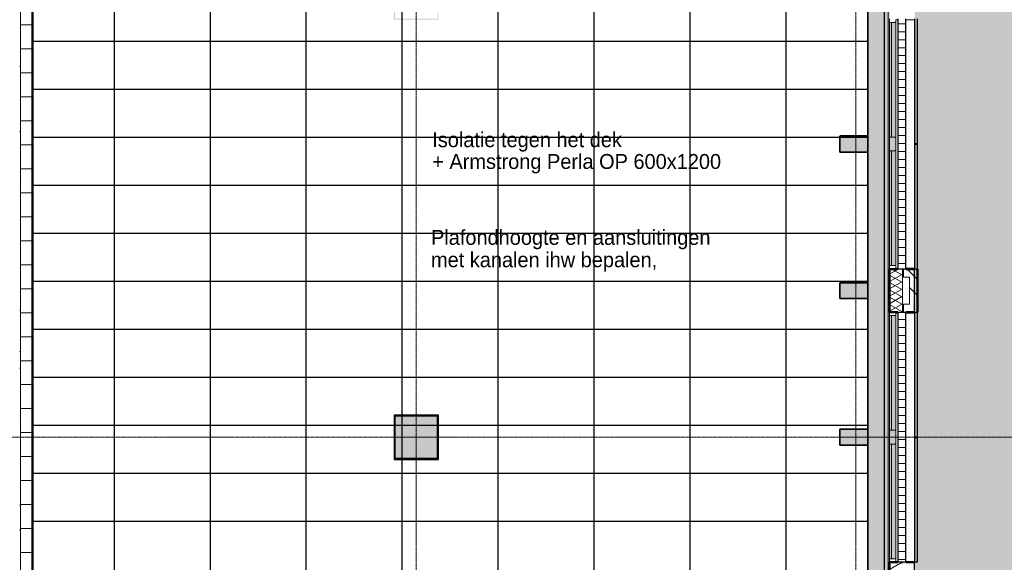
# Model space of a CAD drawing. Header units: millimetres. Extents: x -1224 to 86389, y -20577 to 46356.
# Tile 22 of 46: x 43557 to 55872, y 6764 to 13550. Entities that reach past the tile are written whole.
import ezdxf

# ---------------------------------------------------------------- set-up
doc = ezdxf.new("R2010")
doc.units = ezdxf.units.MM
doc.linetypes.add('stramien', pattern=[22.225, 12.7, -3.175, 3.175, -3.175])
for name, color, linetype, lineweight in [('A-CLNG-IDEN', 6, 'Continuous', 18), ('A-CLNG-SUSP', 5, 'Continuous', 25), ('A-FLOR-OTLN', 6, 'Continuous', 18), ('A-FLOR-PATT', 8, 'Continuous', 18), ('A-GLAZ', 6, 'Continuous', 18), ('A-WALL', 2, 'Continuous', 25), ('A-WALL-PATT', 2, 'Continuous', 50), ('I-WALL', 2, 'Continuous', 25), ('L-SITE', 6, 'Continuous', 18), ('S-COLS', 6, 'Continuous', 18), ('S-GRID', 1, 'Continuous', 18)]:
    doc.layers.add(name, color=color, linetype=linetype, lineweight=lineweight)
doc.layers.add('ATN Perla OP', color=6, linetype='Continuous')
doc.styles.add('Frutiger', font='txt', dxfattribs={"height": 186.571782})

msp = doc.modelspace()

# ---------------------------------------------------------------- hatches: boundary and pattern name
at = {"layer": 'A-FLOR-PATT'}
h = msp.add_hatch(color=50, dxfattribs=at)
h.paths.add_polyline_path([(37121.1, 2428.2), (44750.9, 2428.2), (44750.9, 2478.2), (44603.8, 2478.2), (44603.8, 2678.2), (41432.8, 2678.2), (41432.8, 2478.2), (40932.8, 2478.2), (40932.8, 2678.2), (37366.6, 2678.2), (37366.6, 4883.2), (37216.6, 4883.2), (37216.6, 4875.6), (37121.1, 4875.6), (37121.1, 2678.2)], flags=0)
h.paths.add_polyline_path([(54420.8, 2428.2), (54420.8, 21008.2), (54370.8, 21008.2), (54370.8, 2478.2), (50245.7, 2478.2), (50245.7, 2428.2), (54136.2, 2428.2)], flags=0)
h.paths.add_polyline_path([(43687.1, 35978.2), (48290.8, 35978.2), (48290.8, 36178.2), (54186.6, 36178.2), (54186.6, 36228.2), (31920.8, 36228.2), (31920.8, 35978.2), (35490.8, 35978.2), (35490.8, 36178.2), (39553.8, 36178.2), (39553.8, 35978.2), (42770.8, 35978.2), (42770.8, 36178.2), (43270.8, 36178.2), (43270.8, 35978.2), (43379.8, 35978.2)], flags=0)
h = msp.add_hatch(color=50, dxfattribs=at)
h.paths.add_polyline_path([(52906.9, 2678.2), (53916.6, 2678.2), (53916.6, 2928.2), (54166.6, 2928.2), (54166.6, 2980.2), (52283.6, 2980.2), (52283.6, 2678.2), (52292.3, 2678.2)], flags=0)
h.paths.add_polyline_path([(50449.6, 2678.2), (52083.6, 2678.2), (52083.6, 2980.2), (50449.6, 2980.2), (50449.6, 2871.9)], flags=0)
h.paths.add_polyline_path([(50249.6, 2978.2), (50249.6, 2980.2), (43716.6, 2980.2), (43716.6, 2978.2), (47375, 2978.2)], flags=0)
h.paths.add_polyline_path([(42729.6, 8041.2), (43303.6, 8041.2), (43303.6, 8615.2), (42729.6, 8615.2), (42729.6, 8051.2)], flags=0)
h.paths.add_polyline_path([(48783.6, 8051.2), (48793.6, 8051.2), (48793.6, 8605.2), (48239.6, 8605.2), (48239.6, 8051.2), (48249.6, 8051.2)], flags=0)
h.paths.add_polyline_path([(48759.1, 8061.2), (48249.6, 8061.2), (48249.6, 8595.2), (48783.6, 8595.2), (48783.6, 8061.2), (48763.3, 8061.2)], flags=0)
h.paths.add_polyline_path([(42749.6, 8061.2), (42749.6, 8595.2), (43283.6, 8595.2), (43283.6, 8061.2)], flags=0)
h.paths.add_polyline_path([(43303.6, 13541.2), (43303.6, 14115.2), (42729.6, 14115.2), (42729.6, 13541.2), (43283.6, 13541.2)], flags=0)
h.paths.add_polyline_path([(48783.6, 13551.2), (48793.6, 13551.2), (48793.6, 14105.2), (48239.6, 14105.2), (48239.6, 13551.2), (48249.6, 13551.2)], flags=0)
h.paths.add_polyline_path([(48778.3, 13561.2), (48249.6, 13561.2), (48249.6, 14095.2), (48783.6, 14095.2), (48783.6, 13561.2)], flags=0)
h.paths.add_polyline_path([(43260.8, 13561.2), (42749.6, 13561.2), (42749.6, 14095.2), (43283.6, 14095.2), (43283.6, 13561.2)], flags=0)
h.paths.add_polyline_path([(54136.2, 17385.2), (54166.6, 17385.2), (54166.6, 17395.2), (53816.6, 17395.2), (53816.6, 17385.2)], flags=0)
h.paths.add_polyline_path([(43715.1, 17393.2), (43716.6, 17393.2), (43716.6, 17395.2), (37666.6, 17395.2), (37666.6, 17393.2), (43687.1, 17393.2)], flags=0)
h.paths.add_polyline_path([(53816.6, 17595.2), (54166.6, 17595.2), (54166.6, 17605.2), (53816.6, 17605.2)], flags=0)
h.paths.add_polyline_path([(43116.6, 17705.2), (43116.6, 17715.2), (42916.6, 17715.2), (42916.6, 17705.2), (43072.5, 17705.2)], flags=0)
h.paths.add_polyline_path([(41566.6, 17908.2), (41566.6, 19078.2), (41416.6, 19078.2), (41416.6, 17908.2), (41535.8, 17908.2)], flags=0)
h.paths.add_polyline_path([(48240.6, 19051.2), (48793.6, 19051.2), (48793.6, 19605.2), (48240.6, 19605.2), (48240.6, 19227.9)], flags=0)
h.paths.add_polyline_path([(48763.4, 19061.2), (48249.6, 19061.2), (48249.6, 19595.2), (48783.6, 19595.2), (48783.6, 19061.2)], flags=0)
h.paths.add_polyline_path([(54166.6, 19227.9), (54166.6, 19228.2), (54136.2, 19227.9)], flags=0)
h.paths.add_polyline_path([(31748.7, 19478.2), (31916.6, 19478.2), (31916.6, 19480.2), (18922, 19480.2), (18922, 19490.2), (15782, 19490.2), (15782, 19480.2), (4674.6, 19480.2), (4674.6, 19490.2), (4666.6, 19490.2), (4666.6, 19478.2), (31743.1, 19478.2)], flags=0)
h.paths.add_polyline_path([(41535.8, 19578.2), (41566.6, 19578.2), (41565.5, 20734.4), (41416.6, 20734.4), (41416.6, 19578.2)], flags=0)
h.paths.add_polyline_path([(43564.6, 20951.2), (43564.6, 21061.2), (43563.3, 21061.2), (43563.3, 20951.2)], flags=0)
h.paths.add_polyline_path([(31916.6, 21051.2), (31916.6, 23626.2), (31766.6, 23626.2), (31766.6, 23346.8), (31770.6, 23346.8), (31770.6, 21682.8), (31766.6, 21682.8), (31766.6, 21051.2)], flags=0)
h.paths.add_polyline_path([(31656.6, 21051.2), (31656.6, 23736.2), (31606.6, 23736.2), (31606.6, 21051.2)], flags=0)
h.paths.add_polyline_path([(53521.6, 21051.2), (54166.6, 21051.2), (54166.6, 21061.2), (53816.6, 21061.2), (53816.6, 21051.9), (52292.3, 21051.2)], flags=0)
h.paths.add_polyline_path([(35990.6, 21053.2), (35990.6, 21061.2), (32116.6, 21061.2), (32116.6, 21053.2), (35082, 21053.2)], flags=0)
h.paths.add_polyline_path([(36090.6, 21053.2), (36416.6, 21053.2), (36416.6, 21061.2), (36090.6, 21061.2)], flags=0)
h.paths.add_polyline_path([(46784.3, 21061.9), (46784.3, 21062.9), (46774.3, 21061.9)], flags=0)
h.paths.add_polyline_path([(54136.2, 21261.2), (54166.6, 21261.2), (54166.6, 21271.2), (53816.6, 21271.2), (53816.6, 21261.2)], flags=0)
h.paths.add_polyline_path([(54166.6, 22894.9), (54166.6, 22895.2), (54136.2, 22894.9)], flags=0)
h.paths.add_polyline_path([(31916.6, 23736.2), (31916.6, 23968.4), (31906.6, 23968.4), (31906.6, 23736.2), (31911.6, 23736.2)], flags=0)
h.paths.add_polyline_path([(32116.6, 23781.2), (32121.6, 23781.2), (32121.6, 23791.2), (32126.6, 23791.2), (32126.6, 24551.2), (32121.6, 24551.2), (32121.6, 24561.2), (32116.6, 24561.2), (32116.6, 23789.7)], flags=0)
h.paths.add_polyline_path([(48239.6, 24541.2), (48803.6, 24541.2), (48803.6, 24717.9), (48793.6, 24717.9), (48793.6, 24551.2), (48239.6, 24551.2), (48239.6, 24717.9), (48229.6, 24717.9), (48229.6, 24541.2)], flags=0)
h.paths.add_polyline_path([(32288.6, 24551.2), (32293.6, 24551.2), (32293.6, 25105.2), (32123.6, 25105.2), (32123.6, 26910.2), (32091.6, 26910.2), (32091.6, 25105.2), (31739.6, 25105.2), (31739.6, 25095.2), (32283.6, 25095.2), (32283.6, 24561.2), (32288.6, 24561.2)], flags=0)
h.paths.add_polyline_path([(31916.6, 24551.2), (31916.6, 24561.2), (31911.6, 24561.2), (31911.6, 24551.2)], flags=0)
h.paths.add_polyline_path([(31739.6, 24551.2), (31749.6, 24551.2), (31749.6, 24556.2), (31739.6, 24556.2)], flags=0)
h.paths.add_polyline_path([(26792.7, 24561.2), (26791.6, 24863), (26786.8, 24864.5), (26783.6, 24865.2), (26784.2, 24561.2)], flags=0)
h.paths.add_polyline_path([(21289.8, 24862.8), (21289.8, 24863.9), (21287.7, 24863.2)], flags=0)
h.paths.add_polyline_path([(21283.6, 24561.2), (21292.7, 24561.2), (21292.7, 24861.8), (21289.8, 24862.8), (21283.6, 24862.4), (21283.6, 24584.6)], flags=0)
h.paths.add_polyline_path([(15783.6, 24561.2), (15792.7, 24561.2), (15791.6, 24863), (15788, 24864.2), (15783.6, 24865.2), (15783.6, 24584.6)], flags=0)
h.paths.add_polyline_path([(10289.8, 24862.8), (10289.8, 24863.9), (10287.7, 24863.2)], flags=0)
h.paths.add_polyline_path([(10292.7, 24561.2), (10292.7, 24861.8), (10289.8, 24862.8), (10283.6, 24862.4), (10283.6, 24561.2)], flags=0)
h.paths.add_polyline_path([(54136.2, 24717.9), (54166.6, 24717.9), (54166.6, 24728.2), (53844.6, 24727.9), (53844.6, 24717.9)], flags=0)
h.paths.add_polyline_path([(21288.7, 24885.4), (21292.7, 24885.7), (21292.7, 25095.2), (21283.6, 25095.2), (21284.3, 24887.2), (21288.5, 24885.5)], flags=0)
h.paths.add_polyline_path([(10288.7, 24885.4), (10292.7, 24885.7), (10292.7, 25095.2), (10283.6, 25095.2), (10284.3, 24887.2), (10288.5, 24885.5)], flags=0)
h.paths.add_polyline_path([(26786.8, 24892.5), (26786, 24891.6), (26786.4, 24891.5)], flags=0)
h.paths.add_polyline_path([(26792.7, 24885.8), (26792.7, 25095.2), (26783.6, 25095.2), (26784.2, 24989), (26786.4, 24987.5), (26786.8, 24986.5), (26787.6, 24890.8), (26789.3, 24887.2), (26791.6, 24886.3)], flags=0)
h.paths.add_polyline_path([(15786.8, 24892.5), (15786, 24891.6), (15786.4, 24891.5)], flags=0)
h.paths.add_polyline_path([(15792.7, 24885.8), (15792.7, 25095.2), (15783.6, 25095.2), (15783.6, 24989.3), (15786.4, 24987.5), (15786.8, 24986.5), (15787.6, 24890.8), (15789.3, 24887.2)], flags=0)
h.paths.add_polyline_path([(53844.6, 24928.2), (54166.6, 24928.2), (54166.6, 24937.9), (53844.6, 24937.9)], flags=0)
h.paths.add_polyline_path([(48803.6, 24937.9), (48803.6, 25115.2), (48409.6, 25115.2), (48409.6, 25105.2), (48793.6, 25105.2), (48793.6, 24937.9)], flags=0)
h.paths.add_polyline_path([(48229.6, 24937.9), (48239.6, 24937.9), (48239.6, 25105.2), (48399.6, 25105.2), (48399.6, 25115.2), (48229.6, 25115.2), (48229.6, 25095.2)], flags=0)
h.paths.add_polyline_path([(54166.6, 26560.9), (54166.6, 26561.2), (54136.2, 26560.9)], flags=0)
h.paths.add_polyline_path([(32091.6, 27020.2), (34442.6, 27020.2), (34442.6, 27266.6), (34438.6, 27266.6), (34438.6, 28675.2), (34436.6, 28675.2), (34436.6, 27255.2), (34440.6, 27255.2), (34440.6, 27145.2), (34413.6, 27145.2), (34413.6, 27045.2), (32183.6, 27045.2), (32183.6, 30061.2), (31749.6, 30061.2), (31749.6, 30055.2), (31941.6, 30055.2), (31941.6, 30060.2), (32091.6, 30060.2), (32091.6, 27174.2)], flags=0)
h.paths.add_polyline_path([(36553.6, 27020.2), (38824.6, 27020.2), (38824.6, 35678.2), (37616.6, 35678.2), (37616.6, 35641.2), (38766.6, 35641.2), (38766.6, 35541.2), (38801.6, 35540.6), (38801.6, 27045.2), (36553.6, 27045.2), (36553.6, 27145.2), (36529.6, 27145.2), (36530.6, 27020.2)], flags=0)
h.paths.add_polyline_path([(44301.8, 27070.2), (44601.6, 27070.4), (44601.3, 27259.7), (43061.6, 27259.7), (43061.6, 27070.2), (43994.5, 27070.2)], flags=0)
h.paths.add_polyline_path([(42951.6, 27070.2), (42951.6, 27359.7), (42945.6, 27359.7), (42945.6, 27111.2), (38934.6, 27111.2), (38934.6, 27070.2), (42945.6, 27070.2)], flags=0)
h.paths.add_polyline_path([(34555.6, 28329.7), (34555.6, 28339.7), (34548.6, 28339.7), (34548.6, 28334.7), (34552.6, 28334.7), (34552.6, 28329.7)], flags=0)
h.paths.add_polyline_path([(36419.6, 28329.7), (36419.6, 28334.7), (36423.6, 28334.7), (36423.6, 28339.7), (36411.6, 28339.7), (36411.6, 28329.7)], flags=0)
h.paths.add_polyline_path([(54166.6, 28394.9), (54166.6, 28395.2), (54136.2, 28394.9)], flags=0)
h.paths.add_polyline_path([(36423.6, 28439.7), (36423.6, 28565.2), (36420.6, 28565.2), (36420.6, 28465.2), (34548.6, 28465.2), (34549.5, 28439.7), (36420.6, 28439.7)], flags=0)
h.paths.add_polyline_path([(22889.6, 29514.2), (22949.6, 29514.2), (22949.6, 30061.2), (22814.6, 30061.2), (22814.6, 30041.2), (22889.6, 30041.2), (22889.6, 29846)], flags=0)
h.paths.add_polyline_path([(48446.6, 30041.2), (48803.6, 30041.2), (48803.6, 30615.2), (48229.6, 30615.2), (48229.6, 30041.2), (48436.6, 30041.2)], flags=0)
h.paths.add_polyline_path([(37249.6, 30041.2), (37808.3, 30041.2), (37808.3, 30615.2), (37234.3, 30615.2), (37234.3, 30041.2)], flags=0)
h.paths.add_polyline_path([(19134.8, 30041.2), (19278.6, 30041.2), (19278.6, 30061.2), (19083.6, 30061.2), (19083.6, 30051.2), (19073.6, 30051.2), (19073.6, 30041.2), (19101, 30041.2)], flags=0)
h.paths.add_polyline_path([(21074.5, 30041.2), (21283.6, 30041.2), (21283.6, 30051.2), (20749.6, 30051.2), (20749.6, 30041.2), (20945, 30041.2)], flags=0)
h.paths.add_polyline_path([(48446.6, 30051.2), (48239.6, 30051.2), (48239.6, 30605.2), (48793.6, 30605.2), (48793.6, 30051.2), (48586.6, 30051.2)], flags=0)
h.paths.add_polyline_path([(37569.2, 30061.2), (37249.6, 30061.2), (37249.6, 30595.2), (37783.6, 30595.2), (37783.6, 30061.2), (37621.3, 30061.2)], flags=0)
h.paths.add_polyline_path([(26244.6, 30061.2), (26249.6, 30061.8), (26249.6, 30595.2), (26244.6, 30595.2), (26244.6, 30061.9)], flags=0)
h.paths.add_polyline_path([(15783.6, 30061.2), (15792.7, 30061.2), (15792.7, 30595.2), (15783.6, 30595.2), (15783.6, 30162.2)], flags=0)
h.paths.add_polyline_path([(10292.7, 30061.2), (10292.7, 30595.2), (10283.6, 30595.2), (10283.6, 30061.2)], flags=0)
h.paths.add_polyline_path([(22746.6, 30186.2), (22749.6, 30186.2), (22749.6, 30328.2), (22746.6, 30327.7)], flags=0)
h.paths.add_polyline_path([(19283.6, 30186.2), (19286.6, 30186.2), (19286.6, 30328.2), (19283.6, 30328.2), (19283.6, 30221.2)], flags=0)
h.paths.add_polyline_path([(32183.6, 30595.2), (32183.6, 35641.2), (37416.6, 35641.2), (37416.6, 35678.2), (32116.6, 35678.2), (32116.6, 30595.2)], flags=0)
h.paths.add_polyline_path([(31445.8, 31495.2), (31916.6, 31495.2), (31916.6, 31508.2), (26244.6, 31508.2), (26244.6, 31495.2), (31401.6, 31495.2)], flags=0)
h.paths.add_polyline_path([(24787.8, 31508.2), (24787.8, 31508.7), (24783.6, 31508.2)], flags=0)
h.paths.add_polyline_path([(54166.6, 33894.9), (54166.6, 33895.2), (54136.2, 33894.9)], flags=0)
h.paths.add_polyline_path([(38155.3, 35306.2), (38591.6, 35306.2), (38591.6, 35431.2), (37646.6, 35431.2), (37646.8, 35306.2)], flags=0)
h.paths.add_polyline_path([(35082, 35306.2), (35438.6, 35306.2), (35438.6, 35431.2), (34478.6, 35431.2), (34478.8, 35306.2)], flags=0)
h.paths.add_polyline_path([(17449.6, 35628.2), (17449.6, 35978.2), (17249.6, 35978.2), (17249.6, 35628.2), (17257.1, 35628.2)], flags=0)
h.paths.add_polyline_path([(42457.8, 35668.2), (48436.6, 35668.2), (48436.6, 35678.2), (41376.6, 35678.2), (41376.6, 35668.2), (41843.2, 35668.2)], flags=0)
h.paths.add_polyline_path([(4671.6, 35673.2), (4676.6, 35673.2), (4676.6, 35678.2), (4666.6, 35677.2), (4666.6, 35673.2), (4671, 35673.2)], flags=0)
h.paths.add_polyline_path([(53916.3, 35728.2), (53916.6, 35728.2), (53916.3, 35938.9)], flags=0)
h.paths.add_polyline_path([(38924.6, 35828.2), (39249.6, 35828.2), (39249.6, 35978.2), (37616.6, 35978.2), (37616.6, 35828.2), (38824.6, 35828.2)], flags=0)
h.paths.add_polyline_path([(36311.3, 35828.2), (37416.6, 35828.2), (37416.6, 35978.2), (35783.6, 35978.2), (35783.6, 35828.2)], flags=0)
h.paths.add_polyline_path([(18793.7, 35968.2), (19083.6, 35968.2), (19083.6, 35978.2), (17459.6, 35978.2), (17459.6, 35968.2), (18486.4, 35968.2)], flags=0)
h = msp.add_hatch(color=256, dxfattribs=at)
h.paths.add_polyline_path([(46145.7, 2355), (46413.9, 2355), (46413.9, 2428.2), (45120.6, 2428.2), (45120.6, 2355), (45531.1, 2355)], flags=0)
h.paths.add_polyline_path([(49219, 2355), (50080.3, 2355), (50080.3, 2428.2), (46952.8, 2428.2), (46952.8, 2355), (48604.4, 2355)], flags=0)
h.paths.add_polyline_path([(53747.3, 2355), (53747.3, 2428.2), (50619.8, 2428.2), (50619.8, 2355), (53521.6, 2355)], flags=0)
h.paths.add_polyline_path([(44580.3, 2355), (44580.3, 2428.2), (41452.8, 2428.2), (41452.8, 2355), (44301.8, 2355)], flags=0)
h.paths.add_polyline_path([(37785.8, 2355), (40913.3, 2355), (40913.3, 2428.2), (37785.8, 2428.2)], flags=0)
h.paths.add_polyline_path([(36926, 2428.2), (37121.1, 2428.2), (37121.1, 4875.6), (36786.6, 4875.6), (36786.6, 2428.2), (36870, 2428.2)], flags=0)
h.paths.add_polyline_path([(54420.8, 2428.2), (54436.6, 2428.2), (54436.6, 21008.2), (54420.8, 21008.2), (54420.8, 2444)], flags=0)
h.paths.add_polyline_path([(54166.6, 2678.2), (54170.8, 2678.2), (54170.8, 4761.5), (54166.6, 4761.2), (54166.6, 2682.4)], flags=0)
h.paths.add_polyline_path([(37366.6, 5110.6), (37366.6, 5255.6), (37350.8, 5255.6), (37350.8, 5110.6)], flags=0)
h.paths.add_polyline_path([(54166.6, 6395.2), (54170.8, 6395.2), (54170.8, 8428.2), (54166.6, 8428.2), (54166.6, 6457.5)], flags=0)
h.paths.add_polyline_path([(54170.8, 10061.2), (54170.8, 10261.5), (54166.6, 10261.2), (54166.6, 10061.2)], flags=0)
h.paths.add_polyline_path([(54166.6, 11895.2), (54170.8, 11895.2), (54170.8, 12095.5), (54166.6, 12095.2), (54166.6, 12035.1)], flags=0)
h.paths.add_polyline_path([(54170.8, 13728.2), (54170.8, 13928.5), (54166.6, 13928.2), (54166.6, 13728.2)], flags=0)
h.paths.add_polyline_path([(54166.6, 15561.2), (54170.8, 15561.2), (54170.8, 35978.2), (54166.6, 35978.2), (54166.6, 15620.6)], flags=0)
h.paths.add_polyline_path([(35082, 17378.2), (37366.6, 17378.2), (37366.6, 17394.9), (31916.6, 17394.9), (31916.6, 17378.2), (32623.4, 17378.2)], flags=0)
h.paths.add_polyline_path([(10020.8, 19049.5), (10020.8, 19158.2), (10116.6, 19158.2), (10116.6, 19178.2), (9916.6, 19178.2), (9916.6, 19049.5)], flags=0)
at = {"layer": 'A-GLAZ'}
h = msp.add_hatch(dxfattribs=at)
h.set_pattern_fill('FP_184', color=256, angle=-90, style=0, pattern_type=2)
h.set_pattern_definition([(360, (0.0004, -0.0001), (2e-13, 100), [])])
h.paths.add_polyline_path([(54641.6, 10431.2), (54641.6, 13559.2), (54541.6, 13559.2), (54541.6, 10431.2)], flags=0)
at = {"layer": 'A-GLAZ', "lineweight": 25}
h = msp.add_hatch(color=256, dxfattribs=at)
h.paths.add_polyline_path([(54746.6, 10431.2), (54786.6, 10431.2), (54786.6, 11993.7), (54746.6, 11993.7), (54746.6, 10441.5)], flags=0)
h.paths.add_polyline_path([(54746.6, 11996.7), (54786.6, 11996.7), (54786.6, 13559.2), (54746.6, 13559.2), (54746.6, 12035.1)], flags=0)
for points in [[(54436.6, 12082.5), (54461.5, 12082.5), (54461.5, 13516.5), (54436.6, 13516.5), (54436.6, 12433.5)], [(54461.5, 12082.5), (54516.6, 12082.5), (54516.6, 13516.5), (54461.5, 13516.5), (54461.5, 12433.5)], [(54516.6, 11908.1), (54516.6, 12082.5), (54436.6, 12082.5), (54436.6, 11908.1)], [(54461.5, 10473.9), (54461.5, 11907.9), (54436.6, 11907.9), (54436.6, 10473.9)], [(54516.6, 10473.9), (54516.6, 11907.9), (54461.5, 11907.9), (54461.5, 10473.9)], [(54443.6, 8415.5), (54461.5, 8415.5), (54461.5, 9849.5), (54436.6, 9849.5), (54436.6, 8415.5)], [(54516.6, 8415.5), (54516.6, 9849.5), (54461.5, 9849.5), (54461.5, 8415.5)], [(54443.6, 8241.1), (54516.6, 8241.1), (54516.6, 8415.5), (54436.6, 8415.5), (54436.6, 8241.1)], [(54461.5, 6806.9), (54461.5, 8240.9), (54436.6, 8240.9), (54436.6, 6806.9), (54443.6, 6806.9)], [(54516.6, 6806.9), (54516.6, 8240.9), (54461.5, 8240.9), (54461.5, 6806.9)]]:
    msp.add_hatch(color=256, dxfattribs=at).paths.add_polyline_path(points, flags=0)
at = {"layer": 'A-GLAZ'}
h = msp.add_hatch(dxfattribs=at)
h.set_pattern_fill('FP_182', color=256, angle=-90, style=0, pattern_type=2)
h.set_pattern_definition([(360, (0.0004, -0.0001), (2e-13, 100), [])])
h.paths.add_polyline_path([(54641.6, 6764.2), (54641.6, 9892.2), (54541.6, 9892.2), (54541.6, 6764.2)], flags=0)
at = {"layer": 'A-GLAZ', "lineweight": 25}
h = msp.add_hatch(color=256, dxfattribs=at)
h.paths.add_polyline_path([(54746.6, 6764.2), (54786.6, 6764.2), (54786.6, 8326.7), (54746.6, 8326.7), (54746.6, 6855.9)], flags=0)
h.paths.add_polyline_path([(54746.6, 8329.7), (54786.6, 8329.7), (54786.6, 9892.2), (54746.6, 9892.2), (54746.6, 8449.5)], flags=0)
at = {"layer": 'A-WALL-PATT', "lineweight": 25}
msp.add_hatch(color=9, dxfattribs=at).paths.add_polyline_path([(54170.8, 2678.2), (54370.8, 2678.2), (54370.8, 21041.2), (54170.8, 21041.2), (54170.8, 2871.9)], flags=0)
at = {"layer": 'L-SITE'}
msp.add_hatch(color=253, dxfattribs=at).paths.add_polyline_path([(32623.4, 753), (64434.6, 753), (64434.6, 6039.6), (64476.6, 6413), (64529.5, 6784.9), (64593.3, 7155.2), (64667.8, 7523.4), (64753.1, 7889.3), (64849.1, 8252.5), (64955.6, 8612.8), (65072.7, 8969.8), (65200.1, 9323.2), (65337.8, 9672.8), (65497.2, 10043.1), (65643.6, 10359), (65814.6, 10701.1), (65989, 11026.2), (66176.2, 11352), (66372.9, 11672.1), (66578.8, 11986.3), (66793.8, 12294.4), (67017.8, 12596), (67250.5, 12891), (67491.8, 13179), (67741.3, 13459.8), (67999, 13733.2), (60504.6, 21227.6), (60504.6, 36578.2), (59504.6, 36578.2), (59504.6, 38804.2), (54785.1, 38804.2), (54785.1, 35797.5), (54750.1, 35797.5), (54750.9, 35559.2), (54786.6, 35559.2), (54786.6, 33996.7), (54750.1, 33996.7), (54750.9, 33993.7), (54786.6, 33993.7), (54786.6, 32431.2), (54750.1, 32431.2), (54750.9, 31892.2), (54786.6, 31892.2), (54786.6, 30329.7), (54750.1, 30329.7), (54750.9, 30326.7), (54786.6, 30326.7), (54786.6, 28764.2), (54750.1, 28764.2), (54750.9, 28225.2), (54786.6, 28225.2), (54786.6, 26662.7), (54750.1, 26662.7), (54750.9, 26659.7), (54786.6, 26659.7), (54786.6, 25097.2), (54750.1, 25097.2), (54750.9, 24559.2), (54786.6, 24559.2), (54786.6, 22996.7), (54750.1, 22996.7), (54750.9, 22993.7), (54786.6, 22993.7), (54786.6, 21431.2), (54750.1, 21431.2), (54750.9, 20876.7), (54786.6, 20876.7), (54786.6, 19329.9), (54750.1, 19329.9), (54750.9, 19326.9), (54786.6, 19326.9), (54786.6, 17770), (54750.1, 17770), (54750.9, 17225.2), (54786.6, 17225.2), (54786.6, 15662.7), (54750.1, 15662.7), (54750.9, 15659.7), (54786.6, 15659.7), (54786.6, 14097.2), (54750.1, 14097.2), (54750.9, 13559.2), (54786.6, 13559.2), (54786.6, 11996.7), (54750.1, 11996.7), (54750.9, 11993.7), (54786.6, 11993.7), (54786.6, 10431.2), (54750.1, 10431.2), (54750.9, 9892.2), (54786.6, 9892.2), (54786.6, 8329.7), (54750.1, 8329.7), (54750.9, 8326.7), (54786.6, 8326.7), (54786.6, 6764.2), (54750.1, 6764.2), (54750.9, 6225.2), (54786.6, 6225.2), (54786.6, 4662.7), (54750.1, 4662.7), (54750.9, 4659.7), (54786.6, 4659.7), (54786.6, 3097.2), (54750.1, 3097.2), (54750.1, 2047.5), (36578.3, 2047.5), (36578.3, 4875.6), (35378.3, 4875.6), (35378.3, 4558.8), (31895.1, 4748.3), (31895.1, 753)], flags=0)
at = {"layer": 'S-COLS', "lineweight": 5}
for points in [[(54166.6, 11895.2), (54166.6, 12095.2), (53816.6, 12095.2), (53816.6, 11895.2), (54136.2, 11895.2)], [(53816.6, 10061.2), (54166.6, 10061.2), (54166.6, 10261.2), (53816.6, 10261.2)], [(48783.6, 8061.2), (48783.6, 8595.2), (48249.6, 8595.2), (48249.6, 8061.2)], [(53816.6, 8228.2), (54166.6, 8228.2), (54166.6, 8428.2), (53816.6, 8428.2)]]:
    msp.add_hatch(color=256, dxfattribs=at).paths.add_polyline_path(points, flags=0)

# ---------------------------------------------------------------- linework, layer by layer
at = {"layer": 'A-CLNG-SUSP'}
for p, q in [((54170.8, 12095.5), (53816.6, 12095.5)), ((54166.6, 11895.2), (54170.8, 11895.2)), ((54170.8, 10261.5), (53816.6, 10261.5)), ((54166.6, 10061.2), (54170.8, 10061.2)), ((48793.6, 8605.2), (48239.6, 8605.2)), ((48239.6, 8605.2), (48239.6, 8051.2)), ((48793.6, 8051.2), (48793.6, 8605.2)), ((54170.8, 8428.2), (54166.6, 8428.2)), ((53816.6, 8227.9), (54166.6, 8227.9)), ((54166.6, 8227.9), (54166.6, 6595.2)), ((48239.6, 8051.2), (48793.6, 8051.2))]:
    msp.add_line(p, q, dxfattribs=at)
at = {"layer": 'A-FLOR-OTLN', "color": 210, "lineweight": 5}
msp.add_line((54420.8, 21008.2), (54420.8, 2428.2), dxfattribs=at)
at = {"layer": 'A-FLOR-OTLN'}
for p, q in [((54436.6, 13559), (54436.6, 10431.5)), ((54436.6, 9892), (54436.6, 6764.5))]:
    msp.add_line(p, q, dxfattribs=at)
at = {"layer": 'A-GLAZ'}
for p, q in [((54516.5, 13548.5), (54516.5, 13516.5)), ((54516.6, 10441.9), (54516.6, 13548.5)), ((54516.6, 13548.5), (54541.6, 13548.5)), ((54641.6, 13548.5), (54746.6, 13548.5)), ((54436.6, 13516.5), (54461.5, 13516.5)), ((54461.5, 12082.5), (54461.5, 13516.5)), ((54461.5, 13516.5), (54461.5, 12082.5)), ((54461.5, 13516.5), (54516.6, 13516.5)), ((54436.6, 12082.5), (54516.6, 12082.5)), ((54436.6, 12082.5), (54461.5, 12082.5)), ((54461.5, 12082.5), (54516.6, 12082.5)), ((54516.6, 11908.1), (54436.6, 11908.1)), ((54461.5, 11907.9), (54436.6, 11907.9)), ((54461.5, 10473.9), (54461.5, 11907.9)), ((54516.6, 11907.9), (54461.5, 11907.9)), ((54461.5, 11907.9), (54461.5, 10473.9)), ((54461.5, 10473.9), (54436.6, 10473.9)), ((54516.6, 10473.9), (54461.5, 10473.9)), ((54516.5, 10473.9), (54516.5, 10441.9)), ((54541.6, 10441.9), (54516.6, 10441.9)), ((54746.6, 10441.9), (54641.6, 10441.9)), ((54516.5, 9881.5), (54516.5, 9849.5)), ((54516.6, 6774.9), (54516.6, 9881.5)), ((54516.6, 9881.5), (54541.6, 9881.5)), ((54641.6, 9881.5), (54746.6, 9881.5)), ((54436.6, 9849.5), (54461.5, 9849.5)), ((54461.5, 8415.5), (54461.5, 9849.5)), ((54461.5, 9849.5), (54461.5, 8415.5)), ((54461.5, 9849.5), (54516.6, 9849.5)), ((54436.6, 8415.5), (54516.6, 8415.5)), ((54436.6, 8415.5), (54461.5, 8415.5)), ((54461.5, 8415.5), (54516.6, 8415.5)), ((54516.6, 8241.1), (54436.6, 8241.1)), ((54461.5, 8240.9), (54436.6, 8240.9)), ((54461.5, 6806.9), (54461.5, 8240.9)), ((54516.6, 8240.9), (54461.5, 8240.9)), ((54461.5, 8240.9), (54461.5, 6806.9)), ((54461.5, 6806.9), (54436.6, 6806.9)), ((54516.6, 6806.9), (54461.5, 6806.9)), ((54516.5, 6806.9), (54516.5, 6774.9)), ((54541.6, 6774.9), (54516.6, 6774.9)), ((54746.6, 6774.9), (54641.6, 6774.9))]:
    msp.add_line(p, q, dxfattribs=at)
at = {"layer": 'A-GLAZ', "lineweight": 25}
for p, q in [((54541.6, 13559.2), (54541.6, 10431.2)), ((54641.6, 10431.2), (54641.6, 13559.2)), ((54746.6, 13559.2), (54746.6, 11996.7)), ((54786.6, 11996.7), (54786.6, 13559.2)), ((54786.6, 11996.7), (54746.6, 11996.7)), ((54746.6, 11993.7), (54746.6, 10431.2)), ((54746.6, 11993.7), (54786.6, 11993.7)), ((54786.6, 10431.2), (54786.6, 11993.7)), ((54641.6, 10431.2), (54541.6, 10431.2)), ((54786.6, 10431.2), (54746.6, 10431.2)), ((54541.6, 9892.2), (54541.6, 6764.2)), ((54541.6, 9892.2), (54641.6, 9892.2)), ((54641.6, 6764.2), (54641.6, 9892.2)), ((54746.6, 9892.2), (54746.6, 8329.7)), ((54746.6, 9892.2), (54786.6, 9892.2)), ((54786.6, 8329.7), (54786.6, 9892.2)), ((54786.6, 8329.7), (54746.6, 8329.7)), ((54746.6, 8326.7), (54746.6, 6764.2)), ((54746.6, 8326.7), (54786.6, 8326.7)), ((54786.6, 6764.2), (54786.6, 8326.7)), ((54641.6, 6764.2), (54541.6, 6764.2)), ((54786.6, 6764.2), (54746.6, 6764.2))]:
    msp.add_line(p, q, dxfattribs=at)
at = {"layer": 'A-WALL', "color": 7}
for p, q in [((54170.8, 2678.2), (54170.8, 21041.2)), ((54370.8, 21041.2), (54370.8, 2678.2))]:
    msp.add_line(p, q, dxfattribs=at)
at = {"layer": 'A-WALL', "lineweight": 50}
for p, q in [((54436.6, 9892), (54436.6, 10431.5)), ((54436.6, 10431.5), (54541.6, 10431.5)), ((54641.6, 10431.5), (54746.6, 10431.5)), ((54786.6, 10431.2), (54786.6, 9892.2)), ((54541.6, 9892), (54436.6, 9892)), ((54746.6, 9892), (54641.6, 9892)), ((54436.6, 6225), (54436.6, 6764.5)), ((54436.6, 6764.5), (54541.6, 6764.5)), ((54641.6, 6764.5), (54746.6, 6764.5))]:
    msp.add_line(p, q, dxfattribs=at)
at = {"layer": 'A-WALL', "lineweight": 18}
for p, q in [((54596.6, 10431.2), (54596.6, 9892.2)), ((54611.6, 10331.5), (54611.6, 10431.2)), ((54611.6, 10331.5), (54686.6, 10331.5)), ((54686.6, 10331.5), (54686.6, 9992)), ((54611.6, 9892.2), (54611.6, 9992)), ((54686.6, 9992), (54611.6, 9992))]:
    msp.add_line(p, q, dxfattribs=at)
at = {"layer": 'A-WALL-PATT', "lineweight": 18}
for p, q in [((43706.6, 13485.7), (43566.6, 13485.7)), ((43706.6, 13411.2), (43716.6, 13411.2)), ((43706.6, 13185.7), (43566.6, 13185.7)), ((43566.6, 12979.2), (43556.6, 12961.9)), ((43706.6, 13004.8), (43716.6, 13004.8)), ((43706.6, 12885.7), (43566.6, 12885.7)), ((43706.6, 12585.7), (43566.6, 12585.7)), ((43706.6, 12598.4), (43716.6, 12598.4)), ((43716.6, 12426.2), (43706.6, 12408.9)), ((43706.6, 12285.7), (43566.6, 12285.7)), ((43706.6, 12293.6), (43716.6, 12293.6)), ((43566.6, 12166.4), (43556.6, 12149.1)), ((43706.6, 11985.7), (43566.6, 11985.7)), ((43706.6, 11887.2), (43716.6, 11887.2)), ((43716.6, 11816.6), (43715.1, 11814.1)), ((43706.6, 11685.7), (43566.6, 11685.7)), ((43706.6, 11480.8), (43716.6, 11480.8)), ((43566.6, 11418.4), (43562.2, 11426)), ((43706.6, 11385.7), (43566.6, 11385.7)), ((43716.6, 11361.8), (43706.6, 11379.1)), ((43706.6, 11085.7), (43566.6, 11085.7)), ((43706.6, 11176), (43716.6, 11176)), ((43716.6, 11158.6), (43714.6, 11162.1)), ((43716.6, 11003.8), (43711.5, 10994.9)), ((43706.6, 10785.7), (43566.6, 10785.7)), ((43706.6, 10769.6), (43716.6, 10769.6)), ((43706.6, 10485.7), (43566.6, 10485.7)), ((43706.6, 10363.2), (43716.6, 10363.2)), ((54546.2, 10431.3), (54436.6, 10368)), ((54596.6, 10368), (54436.6, 10275.6)), ((54596.6, 10264.1), (54436.6, 10356.4)), ((54596.6, 10356.4), (54466.7, 10431.4)), ((54656.9, 10431.2), (54786.4, 10301.7)), ((54596.6, 10275.6), (54436.6, 10183.3)), ((54596.6, 10171.7), (54436.6, 10264.1)), ((43706.6, 10185.7), (43566.6, 10185.7)), ((54596.6, 10183.3), (54436.6, 10090.9)), ((54596.6, 10079.3), (54436.6, 10171.7)), ((54686.6, 10201.5), (54786.5, 10101.6)), ((43706.6, 10058.4), (43716.6, 10058.4)), ((43711, 9978.1), (43706.6, 9970.5)), ((54596.6, 10090.9), (54436.6, 9998.5)), ((54596.6, 9986.9), (54436.6, 10079.3)), ((54596.6, 9998.5), (54436.6, 9906.1)), ((54596.6, 9894.6), (54436.6, 9986.9)), ((43566.6, 9931.2), (43556.6, 9913.9)), ((43706.6, 9885.7), (43566.6, 9885.7)), ((54441.1, 9892), (54436.6, 9894.6)), ((54596.6, 9906.1), (54572.4, 9892.2)), ((43706.6, 9652), (43716.6, 9652)), ((43706.6, 9585.7), (43566.6, 9585.7)), ((43562.7, 9393.2), (43556.6, 9403.7)), ((43566.6, 9321.6), (43565.4, 9319.5)), ((43706.6, 9285.7), (43566.6, 9285.7)), ((43706.6, 9245.6), (43716.6, 9245.6)), ((43566.6, 9183.2), (43559.5, 9195.4)), ((43706.6, 8985.7), (43566.6, 8985.7)), ((43706.6, 8940.8), (43716.6, 8940.8)), ((43716.6, 8923.4), (43711.9, 8931.5)), ((43716.6, 8768.6), (43714.1, 8764.4)), ((43706.6, 8685.7), (43566.6, 8685.7)), ((43566.6, 8508.8), (43561.7, 8500.4)), ((43706.6, 8534.4), (43716.6, 8534.4)), ((43706.6, 8385.7), (43566.6, 8385.7)), ((43706.6, 8085.7), (43566.6, 8085.7)), ((43706.6, 8128), (43716.6, 8128)), ((43706.6, 7785.7), (43566.6, 7785.7)), ((43706.6, 7823.2), (43716.6, 7823.2)), ((43561.3, 7483.5), (43556.6, 7475.5)), ((43706.6, 7485.7), (43566.6, 7485.7)), ((43706.6, 7416.8), (43716.6, 7416.8)), ((43560, 7162.6), (43556.6, 7168.5)), ((43706.6, 7185.7), (43566.6, 7185.7)), ((43706.6, 7010.4), (43716.6, 7010.4)), ((43712.4, 6898.6), (43706.6, 6908.7)), ((43706.6, 6885.7), (43566.6, 6885.7)), ((54594.6, 6764.2), (54436.6, 6673)), ((54596.5, 6753.8), (54578.5, 6764.2))]:
    msp.add_line(p, q, dxfattribs=at)
at = {"layer": 'ATN Perla OP'}
msp.add_lwpolyline([(54166.6, 21051.2), (46784.3, 21051.2), (46784.3, 15248.2), (43716.6, 15248.2), (43716.6, 3110.2), (54166.6, 3110.2)], close=True, dxfattribs=at)
for points in [[(47141.6, 3110.2), (47141.6, 21051.2)], [(48341.6, 3110.2), (48341.6, 21051.2)], [(49541.6, 3110.2), (49541.6, 21051.2)], [(50741.6, 3110.2), (50741.6, 21051.2)], [(51941.6, 3110.2), (51941.6, 21051.2)], [(53141.6, 3110.2), (53141.6, 21051.2)], [(44741.6, 3110.2), (44741.6, 15248.2)], [(45941.6, 3110.2), (45941.6, 15248.2)], [(43716.6, 13280.7), (54166.6, 13280.7)], [(43716.6, 12680.7), (54166.6, 12680.7)], [(43716.6, 12080.7), (54166.6, 12080.7)], [(43716.6, 11480.7), (54166.6, 11480.7)], [(43716.6, 10880.7), (54166.6, 10880.7)], [(43716.6, 10280.7), (54166.6, 10280.7)], [(43716.6, 9680.7), (54166.6, 9680.7)], [(43716.6, 9080.7), (54166.6, 9080.7)], [(43716.6, 8480.7), (54166.6, 8480.7)], [(43716.6, 7880.7), (54166.6, 7880.7)], [(43716.6, 7280.7), (54166.6, 7280.7)]]:
    msp.add_lwpolyline(points, dxfattribs=at)
at = {"layer": 'I-WALL', "lineweight": 18}
for p, q in [((43566.6, 15609.2), (43566.6, 2978.2)), ((43706.6, 15609.2), (43706.6, 2978.2))]:
    msp.add_line(p, q, dxfattribs=at)
at = {"layer": 'I-WALL', "lineweight": 50}
msp.add_line((43716.6, 15248.2), (43716.6, 3110.2), dxfattribs=at)
at = {"layer": 'L-SITE', "lineweight": 25}
for p, q in [((54750.1, 11993.7), (54750.1, 11996.7)), ((54750.1, 9892.2), (54750.1, 10431.2)), ((54750.1, 8326.7), (54750.1, 8329.7)), ((54750.1, 6225.2), (54750.1, 6764.2))]:
    msp.add_line(p, q, dxfattribs=at)
at = {"layer": 'S-COLS', "color": 250, "lineweight": 35}
for p, q in [((53816.6, 12095.2), (54166.6, 12095.2)), ((53816.6, 11895.2), (53816.6, 12095.2)), ((54166.6, 12095.2), (54166.6, 11895.2)), ((54166.6, 11895.2), (53816.6, 11895.2)), ((53816.6, 10261.2), (54166.6, 10261.2)), ((53816.6, 10061.2), (53816.6, 10261.2)), ((54166.6, 10261.2), (54166.6, 10061.2)), ((54166.6, 10061.2), (53816.6, 10061.2)), ((48249.6, 8061.2), (48249.6, 8595.2)), ((48249.6, 8595.2), (48783.6, 8595.2)), ((48783.6, 8595.2), (48783.6, 8061.2)), ((53816.6, 8428.2), (54166.6, 8428.2)), ((53816.6, 8228.2), (53816.6, 8428.2)), ((54166.6, 8428.2), (54166.6, 8228.2)), ((54166.6, 8228.2), (53816.6, 8228.2)), ((48783.6, 8061.2), (48249.6, 8061.2))]:
    msp.add_line(p, q, dxfattribs=at)
at = {"layer": 'S-GRID', "linetype": 'stramien'}
for p, q in [((48516.6, 41627.6), (48516.6, -3246.7)), ((54016.6, 41627.6), (54016.6, -3246.7)), ((-1224, 8328.2), (64124.1, 8328.2))]:
    msp.add_line(p, q, dxfattribs=at)

# ---------------------------------------------------------------- texts
at = {"layer": 'A-CLNG-IDEN', "style": 'Frutiger'}
for s, p in [('Isolatie tegen het dek', (48716.9, 11956)), ('+ Armstrong Perla OP 600x1200', (48716.9, 11683.5)), ('Plafondhoogte en aansluitingen  ', (48701.3, 10734.4)), ('met kanalen ihw bepalen,', (48701.3, 10454.6))]:
    msp.add_text(s, height=186.572, dxfattribs=at).set_placement(p)

doc.saveas('drawing.dxf')
